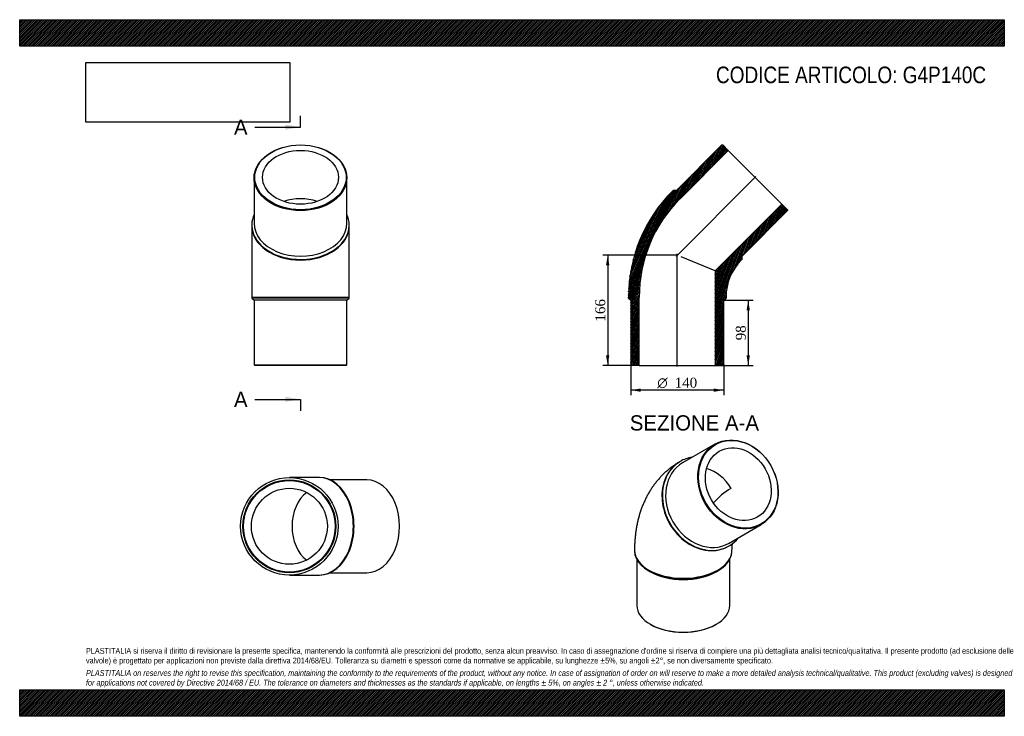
# Model space of a CAD drawing. Header units: millimetres. Extents: x 0 to 1485, y 0 to 1050.
import ezdxf
from ezdxf.enums import TextEntityAlignment as Align
from ezdxf.lldxf.tags import DXFTag

# ---------------------------------------------------------------- set-up
doc = ezdxf.new("R2010")
doc.units = ezdxf.units.MM
doc.header["$LTSCALE"] = 5
for name, color, linetype in [('Default', 7, 'Continuous'), ('DV4_Default', 7, 'Continuous'), ('G4P140C', 7, 'Continuous')]:
    doc.layers.add(name, color=color, linetype=linetype)
doc.styles.add('SEACAD_Solid_Edge_ANSI', font='seans.ttf')
doc.styles.add('SEACAD_Solid_Edge_ANSI1_Symbols', font='semeca1.ttf')
doc.styles.add('SEACAD_Times_New_Roman', font='times.ttf')
tags = doc.linetypes.add('CENTER2', pattern=[28.575, 19.05, -3.175, 3.175, -3.175]).pattern_tags.tags
tags[10:11] = [DXFTag(74, 4), DXFTag(75, 0), DXFTag(340, '0'), DXFTag(46, 0.0), DXFTag(50, 0.0), DXFTag(44, 0.0), DXFTag(45, 0.0)]
tags[8:9] = [DXFTag(74, 4), DXFTag(75, 0), DXFTag(340, '0'), DXFTag(46, 0.0), DXFTag(50, 0.0), DXFTag(44, 0.0), DXFTag(45, 0.0)]
tags[6:7] = [DXFTag(74, 4), DXFTag(75, 0), DXFTag(340, '0'), DXFTag(46, 0.0), DXFTag(50, 0.0), DXFTag(44, 0.0), DXFTag(45, 0.0)]
tags[4:5] = [DXFTag(74, 4), DXFTag(75, 0), DXFTag(340, '0'), DXFTag(46, 0.0), DXFTag(50, 0.0), DXFTag(44, 0.0), DXFTag(45, 0.0)]
doc.dimstyles.new('ANSImm', dxfattribs={"dimtxt": 15, "dimasz": 15, "dimexe": 7.5, "dimexo": 0, "dimgap": 3.75, "dimtad": 1, "dimdsep": 46, "dimtxsty": 'SEACAD_Times_New_Roman', "dimblk1": '_SE_FILLED', "dimblk2": '_SE_FILLED', "dimsah": 1, "dimcen": 7.5, "dimazin": 0, "dimtfac": 0.85, "dimtdec": 3, "dimtofl": 0, "dimtmove": 0, "dimatfit": 3, "dimfxl": 1, "dimarcsym": 0})
picture_1 = doc.add_image_def('image1.jpg', size_in_pixel=(4302, 1260))

# ---------------------------------------------------------------- blocks, each defined once
blk = doc.blocks.new('SE')
at = {"layer": 'G4P140C', "color": 7, "linetype": 'Continuous'}
for p, q in [((1048.3, 410.2), (999.8, 382.2)), ((996.3, 384.2), (995.5, 383.7)), ((1069.8, 260.9), (1118.3, 288.9)), ((1069, 256.4), (1069.8, 256.9)), ((927.3, 250.5), (927.3, 249.2)), ((1074.3, 249.2), (1074.3, 250.5)), ((930.8, 236.3), (930.8, 167.2)), ((1070.8, 167.2), (1070.8, 236.3)), ((948.8, 219.2), (951.3, 217.8)), ((1050.3, 217.8), (1052.8, 219.2)), ((951.3, 138.6), (952, 138.2)), ((1049.6, 138.2), (1050.3, 138.6))]:
    blk.add_line(p, q, dxfattribs=at)
blk.add_arc((1128.1, 248.9), 109.6, 120.3267, 138.3213, dxfattribs=at)
for centre, major_axis in [((1083.3, 349.5), (35, -60.6)), ((1083.8, 349.8), (-34.5, 59.8)), ((1083.8, 349.8), (28.7, -49.6))]:
    blk.add_ellipse(centre, major_axis=major_axis, ratio=0.816497, dxfattribs=at)
for centre, major_axis, ratio, start_param, end_param in [((1033, 320.5), (-36.8, 63.7), 0.816497, 5.973341, 6.283185), ((1032.3, 320.1), (-36.8, 63.7), 0.816497, 0, 3.141593), ((1033, 320.5), (-36.8, 63.7), 0.816497, 0, 3.451437), ((1034.8, 321.5), (35, -60.6), 0.816497, 3.141593, 6.283185), ((1032.3, 320.1), (28.7, -49.6), 0.816497, 1.570796, 2.452895), ((1000.8, 250.5), (73.5, 0), 0.57735, 3.1416, 6.283172), ((1000.8, 249.2), (-73.5, 0), 0.57735, 0, 3.141593), ((1000.8, 246.4), (-70, 0), 0.57735, 0.785398, 2.356195), ((1000.8, 167.2), (70, 0), 0.57735, 3.141593, 6.283185), ((1000.8, 166.4), (-69, 0), 0.57735, 0.785398, 2.356195)]:
    blk.add_ellipse(centre, major_axis=major_axis, ratio=ratio, start_param=start_param, end_param=end_param, dxfattribs=at)
for points, knots in [([(995.5, 383.7), (994.1, 382.9), (991.3, 381.3), (986.8, 378.3), (982.3, 375), (977.9, 371.5), (973.7, 367.8), (969.6, 363.9), (965.7, 359.8), (961.9, 355.5), (958.3, 351), (954.9, 346.4), (951.7, 341.6), (948.7, 336.6), (945.8, 331.4), (943.2, 326.1), (940.7, 320.6), (938.4, 315), (936.3, 309.2), (934.5, 303.2), (932.8, 297.1), (931.3, 290.9), (930.1, 284.5), (929.1, 278), (928.3, 271.3), (927.7, 264.6), (927.4, 257.5), (927.3, 253.1), (927.3, 250.5)], [0, 0, 0, 0, 0.029751, 0.065853, 0.101942, 0.138053, 0.17422, 0.210478, 0.24686, 0.283402, 0.32014, 0.357107, 0.394338, 0.431867, 0.469725, 0.507943, 0.546546, 0.585559, 0.624997, 0.664872, 0.705187, 0.745936, 0.787104, 0.828667, 0.870592, 0.912837, 0.955357, 1, 1, 1, 1]), ([(1074.3, 250.5), (1074.3, 250.9), (1074.3, 252.1), (1074.4, 254), (1074.5, 255.9), (1074.7, 257.6), (1074.9, 259.1), (1075.1, 260.1), (1075.2, 260.6), (1075.2, 260.7)], [0, 0, 0, 0, 0.0251066, 0.0712472, 0.1172264, 0.1630681, 0.2088719, 0.2547412, 0.2694591, 0.2694591, 0.2694591, 0.2694591])]:
    blk.add_open_spline(points, degree=3, knots=knots, dxfattribs=at)
blk = doc.blocks.new('SE1')
at = {"layer": 'G4P140C', "color": 7, "linetype": 'Continuous'}
for p, q in [((353.5, 811.7), (353.5, 743.1)), ((493.5, 743.1), (493.5, 811.7)), ((350, 740.6), (350, 739.6)), ((350, 739.6), (350, 632)), ((497, 739.6), (497, 740.6)), ((497, 632), (497, 739.6)), ((350, 632), (497, 632)), ((350, 632), (350, 630.5)), ((497, 630.5), (350, 630.5)), ((350, 630.5), (353.5, 627)), ((493.5, 627), (353.5, 627)), ((353.5, 627), (353.5, 530)), ((493.5, 627), (497, 630.5)), ((493.5, 530), (493.5, 627)), ((497, 630.5), (497, 632)), ((353.5, 530), (493.5, 530)), ((353.5, 530), (354.5, 529)), ((492.5, 529), (354.5, 529)), ((492.5, 529), (493.5, 530))]:
    blk.add_line(p, q, dxfattribs=at)
for centre, major_axis in [((423.5, 811.7), (70, 0)), ((423.5, 812.4), (-69, 0)), ((423.5, 812.4), (57.3, 0))]:
    blk.add_ellipse(centre, major_axis=major_axis, ratio=0.707107, dxfattribs=at)
for centre, major_axis, start_param, end_param in [((423.5, 739.6), (57.3, 0), 1.116975, 2.024618), ((423.5, 740.6), (73.5, 0), 2.831748, 6.283185), ((423.5, 743.1), (-70, 0), 0, 3.141593), ((423.5, 740.6), (73.5, 0), 0, 0.309845), ((423.5, 739.6), (73.5, 0), 3.141593, 6.283185)]:
    blk.add_ellipse(centre, major_axis=major_axis, ratio=0.707107, start_param=start_param, end_param=end_param, dxfattribs=at)
blk = doc.blocks.new('SE2')
at = {"layer": 'G4P140C', "color": 7, "linetype": 'Continuous'}
for p, q in [((451.3, 359.9), (406.7, 359.9)), ((452.3, 359.9), (451.3, 359.9)), ((523.4, 356.4), (468.2, 356.4)), ((406.7, 212.9), (451.3, 212.9)), ((451.3, 212.9), (452.3, 212.9)), ((468.2, 216.4), (523.4, 216.4))]:
    blk.add_line(p, q, dxfattribs=at)
for radius in [73.5, 70, 69, 57.3]:
    blk.add_circle((406.7, 286.4), radius, dxfattribs=at)
for centre, major_axis, start_param, end_param in [((451.3, 286.4), (0, -73.5), 0, 3.141593), ((452.3, 286.4), (0, -73.5), 0, 3.141593), ((523.4, 286.4), (0, -70), 0, 3.141593), ((451.3, 286.4), (0, -57.3), 3.614434, 5.810344)]:
    blk.add_ellipse(centre, major_axis=major_axis, ratio=0.707107, start_param=start_param, end_param=end_param, dxfattribs=at)
blk = doc.blocks.new('SE4')
at = {"color": 7, "linetype": 'Continuous', "style": 'SEACAD_Solid_Edge_ANSI'}
blk.add_text('A', height=23, dxfattribs=at).set_placement((323.2, 899.5), align=Align.TOP_LEFT)
blk = doc.blocks.new('SE5')
at = {"color": 7, "linetype": 'Continuous', "style": 'SEACAD_Solid_Edge_ANSI'}
blk.add_text('A', height=23, dxfattribs=at).set_placement((323.2, 489.2), align=Align.TOP_LEFT)
blk = doc.blocks.new('SEANNOT_GROUP')
at = {"linetype": 'Continuous'}
blk.add_hatch(color=7, dxfattribs=at).paths.add_polyline_path([(400.5, 884.2), (423.5, 888), (400.5, 891.9)])
at = {"color": 7, "linetype": 'Continuous'}
blk.add_lwpolyline([(354.5, 888), (423.5, 888)], dxfattribs=at)
blk = doc.blocks.new('SEANNOT_GROUP1')
at = {"linetype": 'Continuous'}
blk.add_hatch(color=7, dxfattribs=at).paths.add_polyline_path([(400.5, 473.9), (423.5, 477.7), (400.5, 481.6)])
at = {"color": 7, "linetype": 'Continuous'}
blk.add_lwpolyline([(354.5, 477.7), (423.5, 477.7)], dxfattribs=at)
blk = doc.blocks.new('SE3')
at = {"layer": 'Default', "color": 7, "linetype": 'CENTER2'}
for p, q in [((423.5, 888), (423.5, 905.3)), ((423.5, 477.7), (423.5, 460.5))]:
    blk.add_line(p, q, dxfattribs=at)
at = {"layer": 'Default', "color": 7, "linetype": 'CENTER2', "const_width": 0.0001}
blk.add_lwpolyline([(423.5, 888), (423.5, 477.7)], dxfattribs=at)
at = {"layer": 'Default'}
for name in ['SE4', 'SEANNOT_GROUP', 'SE5', 'SEANNOT_GROUP1']:
    blk.add_blockref(name, (0, 0), dxfattribs=at)
blk = doc.blocks.new('SE6')
at = {"layer": 'G4P140C', "linetype": 'Continuous'}
h = blk.add_hatch(dxfattribs=at)
h.set_pattern_fill('LINE', scale=0.629921, angle=65, style=0)
edge = h.paths.add_edge_path()
edge.add_line((990.4, 792.6), (985.5, 792.6))
edge.add_line((985.5, 792.6), (984.4, 791.5))
edge.add_arc((1143.9, 632), 225.6, 135, 180)
edge.add_line((918.3, 632), (918.3, 630.5))
edge.add_line((918.3, 630.5), (921.8, 627))
edge.add_line((921.8, 627), (921.8, 530))
edge.add_line((921.8, 530), (922.8, 529))
edge.add_line((922.8, 529), (934.5, 529))
edge.add_line((934.5, 529), (934.5, 632))
edge.add_arc((1143.9, 632), 209.4, 135, 180, ccw=False)
edge.add_line((995.9, 780.1), (1068.7, 852.9))
edge.add_line((1068.7, 852.9), (1060.4, 861.2))
edge.add_line((1060.4, 861.2), (1059, 861.2))
edge.add_line((1059, 861.2), (990.4, 792.6))
h = blk.add_hatch(dxfattribs=at)
h.set_pattern_fill('LINE', scale=0.629921, angle=70, style=0)
edge = h.paths.add_edge_path()
edge.add_line((1089.4, 688.7), (1089.4, 693.6))
edge.add_line((1089.4, 693.6), (1158, 762.2))
edge.add_line((1158, 762.2), (1158, 763.6))
edge.add_line((1158, 763.6), (1149.7, 771.9))
edge.add_line((1149.7, 771.9), (1049.1, 671.3))
edge.add_line((1049.1, 671.3), (1049.1, 529))
edge.add_line((1049.1, 529), (1060.8, 529))
edge.add_line((1060.8, 529), (1061.8, 530))
edge.add_line((1061.8, 530), (1061.8, 627))
edge.add_line((1061.8, 627), (1065.3, 630.5))
edge.add_line((1065.3, 630.5), (1065.3, 632))
edge.add_arc((1143.9, 632), 78.6, 135, 180, ccw=False)
edge.add_line((1088.3, 687.6), (1089.4, 688.7))
at = {"layer": 'DV4_Default', "color": 7, "linetype": 'CENTER2'}
for p, q in [((990.1, 693.3), (1110.4, 813.6)), ((991.8, 527.3), (991.8, 697))]:
    blk.add_line(p, q, dxfattribs=at)
at = {"layer": 'G4P140C', "color": 7, "linetype": 'Continuous'}
for p, q in [((1059, 861.2), (990.4, 792.6)), ((995.9, 780.1), (1068.7, 852.9)), ((1059, 861.2), (1060.4, 861.2)), ((1068.7, 852.9), (1060.4, 861.2)), ((1068.7, 852.9), (1149.7, 771.9)), ((984.4, 791.5), (985.5, 792.6)), ((990.4, 792.6), (985.5, 792.6)), ((1149.7, 771.9), (1049.1, 671.3)), ((1089.4, 693.6), (1158, 762.2)), ((1158, 763.6), (1149.7, 771.9)), ((1158, 763.6), (1158, 762.2)), ((1049.1, 671.3), (997.8, 692.5)), ((1089.4, 688.7), (1088.3, 687.6)), ((1089.4, 688.7), (1089.4, 693.6)), ((1049.1, 671.3), (1049.1, 529)), ((918.3, 630.5), (918.3, 632)), ((918.3, 630.5), (921.8, 627)), ((921.8, 627), (921.8, 530)), ((934.5, 529), (934.5, 632)), ((1061.8, 627), (1065.3, 630.5)), ((1061.8, 530), (1061.8, 627)), ((1065.3, 632), (1065.3, 630.5)), ((922.8, 529), (921.8, 530)), ((934.5, 529), (922.8, 529)), ((934.5, 529), (1049.1, 529)), ((1060.8, 529), (1049.1, 529)), ((1061.8, 530), (1060.8, 529))]:
    blk.add_line(p, q, dxfattribs=at)
for radius in [225.6, 209.4, 78.6]:
    blk.add_arc((1143.9, 632), radius, 135, 180, dxfattribs=at)
blk = doc.blocks.new('DMBLK85')
at = {"layer": 'Default', "linetype": 'Continuous'}
for points in [[(884.3, 680), (889.3, 680), (886.8, 695)], [(884.3, 544), (886.8, 529), (889.3, 544)]]:
    blk.add_hatch(color=7, dxfattribs=at).paths.add_polyline_path(points)
at = {"layer": 'Default', "color": 7, "linetype": 'Continuous'}
for p, q in [((991.8, 695), (879.3, 695)), ((886.8, 695), (886.8, 529)), ((934.5, 529), (879.3, 529))]:
    blk.add_line(p, q, dxfattribs=at)
at = {"layer": 'Default', "color": 7, "linetype": 'Continuous', "style": 'SEACAD_Times_New_Roman'}
blk.add_text('166', height=15, rotation=90, dxfattribs=at).set_placement((868.1, 595), align=Align.TOP_LEFT)
blk = doc.blocks.new('_SE_FILLED')
at = {"color": 0}
blk.add_line((0, 0), (-1, 0), dxfattribs=at)
blk.add_solid([(0, 0), (-1, -0.1665), (-1, 0.1665), (0, 0)], dxfattribs=at)
blk = doc.blocks.new('DMBLK86')
at = {"layer": 'Default', "linetype": 'Continuous'}
for points in [[(1101.3, 612), (1098.8, 627), (1096.3, 612)], [(1101.3, 544), (1096.3, 544), (1098.8, 529)]]:
    blk.add_hatch(color=7, dxfattribs=at).paths.add_polyline_path(points)
at = {"layer": 'Default', "color": 7, "linetype": 'Continuous'}
for p, q in [((1061.8, 627), (1106.3, 627)), ((1098.8, 627), (1098.8, 529)), ((1049.1, 529), (1106.3, 529))]:
    blk.add_line(p, q, dxfattribs=at)
at = {"layer": 'Default', "color": 7, "linetype": 'Continuous', "style": 'SEACAD_Times_New_Roman'}
blk.add_text('98', height=15, rotation=90, dxfattribs=at).set_placement((1080.1, 566.7), align=Align.TOP_LEFT)
blk = doc.blocks.new('GDimGGroup')
at = {"layer": 'Default', "linetype": 'Continuous'}
for points in [[(936.8, 489.1), (936.8, 494.1), (921.8, 491.6)], [(1046.8, 489.1), (1061.8, 491.6), (1046.8, 494.1)]]:
    blk.add_hatch(color=7, dxfattribs=at).paths.add_polyline_path(points)
at = {"layer": 'Default', "color": 7, "linetype": 'Continuous'}
for p, q in [((921.8, 530), (921.8, 484.1)), ((1061.8, 530), (1061.8, 484.1)), ((1061.8, 491.6), (921.8, 491.6))]:
    blk.add_line(p, q, dxfattribs=at)
for s, style, p in [('O', 'SEACAD_Solid_Edge_ANSI1_Symbols', (961.7, 510.4)), ('140', 'SEACAD_Times_New_Roman', (987.8, 510.4))]:
    blk.add_text(s, height=15, dxfattribs=dict(at, style=style)).set_placement(p, align=Align.TOP_LEFT)

msp = doc.modelspace()

# ---------------------------------------------------------------- hatches: boundary and pattern name
at = {"layer": 'Default', "linetype": 'Continuous'}
h = msp.add_hatch(dxfattribs=at)
h.set_pattern_fill('LINE', scale=0.629921, angle=45, style=0)
h.paths.add_polyline_path([(1485, 1010), (1485, 1050), (0, 1050), (0, 1010)])
for points in [[(1485, 1010), (1485, 1050), (0, 1050), (0, 1010)], [(1485, 0), (1485, 40), (0, 40), (0, 0)]]:
    msp.add_hatch(color=7, dxfattribs=at).paths.add_polyline_path(points)
h = msp.add_hatch(dxfattribs=at)
h.set_pattern_fill('LINE', scale=0.629921, angle=45, style=0)
h.paths.add_polyline_path([(1485, 0), (1485, 40), (0, 40), (0, 0)])

# ---------------------------------------------------------------- linework, layer by layer
at = {"layer": 'Default', "color": 7, "linetype": 'Continuous'}
for p, q in [((0, 1050), (1485, 1050)), ((0, 1010), (0, 1050)), ((1485, 1050), (1485, 1010)), ((1485, 1010), (0, 1010)), ((0, 40), (1485, 40)), ((0, 0), (0, 40)), ((1485, 40), (1485, 0)), ((1485, 0), (0, 0))]:
    msp.add_line(p, q, dxfattribs=at)

# ---------------------------------------------------------------- block references
at = {"layer": 'Default'}
for name in ['SE3', 'SE1', 'SE6', 'GDimGGroup', 'SE', 'SE2']:
    msp.add_blockref(name, (0, 0), dxfattribs=at)

# ---------------------------------------------------------------- texts
at = {"layer": 'Default', "color": 7, "linetype": 'Continuous', "style": 'SEACAD_Solid_Edge_ANSI'}
msp.add_text('SEZIONE A-A', height=23, dxfattribs=at).set_placement((920.211, 453.768), align=Align.TOP_LEFT)
at = {"layer": 'Default', "attachment_point": 1}
for s, insert, char_height, width in [('{\\fArial Narrow|b0||i0||c0|p34;\\C7;\\H25.;\\W1.;CODICE ARTICOLO: G4P140C}', (1050.179, 979.34), 25, 409.05104), ("{\\fArial Narrow|b0||i0||c0|p34;\\C7;\\H8.75;\\W1.;PLASTITALIA si riserva il diritto di revisionare la presente specifica, mantenendo la conformità alle prescrizioni del prodotto, senza alcun preavviso. In caso di assegnazione d'ordine si riserva di compiere una più dettagliata analisi tecnico/qualitativa. Il presente prodotto (ad esclusione delle \\P}{\\fArial Narrow|b0||i0||c0|p34;\\C7;\\H8.75;\\W1.;valvole) è progettato per applicazioni non previste dalla direttiva 2014/68/EU. Tolleranza su diametri e spessori come da normative se applicabile, su lunghezze ±5%, su angoli ±2°, se non diversamente specificato.\\P}{\\fArial Narrow|b0||i0||c0|p34;\\C7;\\H2.5;\\W1.;   \\P}{\\fArial Narrow|b0||i1||c0|p34;\\C7;\\H8.75;\\W1.;PLASTITALIA on reserves the right to revise this specification, maintaining the conformity to the requirements of the product, without any notice. In case of assignation of order on will reserve to make a more detailed analysis technical/qualitative. This product (excluding valves) is designed \\P}{\\fArial Narrow|b0||i1||c0|p34;\\C7;\\H8.75;\\W1.;for applications not covered by Directive 2014/68 / EU. The tolerance on diameters and thicknesses as the standards if applicable, on lengths ± 5%, on angles ± 2 °, unless otherwise indicated.\\P}", (100, 103.012), 8.75, 1285)]:
    msp.add_mtext(s, dxfattribs=dict(at, insert=insert, char_height=char_height, width=width))

# ---------------------------------------------------------------- dimensions: what is measured, and where the dimension line sits
at = {"layer": 'Default', "color": 7, "linetype": 'Continuous'}
for base, p1, p2, picture, middle in [((866.306, 552.572), (991.822, 695.025), (934.522, 529.025), 'DMBLK85', (886.828, 612.025)), ((1098.836, 529.025), (1061.822, 627.025), (1049.122, 529.025), 'DMBLK86', (1098.836, 578.025))]:
    dim = msp.add_linear_dim(base=base, p1=p1, p2=p2, angle=90, text='\\A1;<>', dimstyle='ANSImm', dxfattribs=at)
    dim.commit()
    dim.dimension.update_dxf_attribs({"geometry": picture, "text_midpoint": middle, "dimtype": 160})

# ---------------------------------------------------------------- pictures from other files: only their frames are drawn
image = msp.add_image(picture_1, insert=(100, 895.516), size_in_units=(307.286, 90))
image.dxf.flags = 7

doc.saveas('drawing.dxf')
